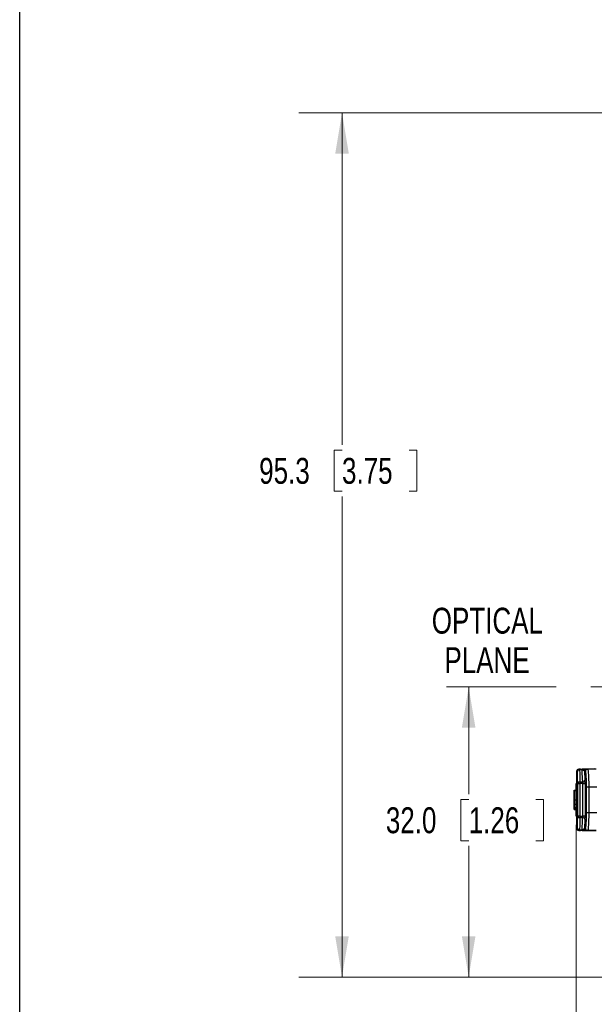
# Model space of a CAD drawing. Header units: millimetres. Extents: x 10 to 272, y 8 to 208.
# Tile 10 of 36: x 10 to 52, y 77 to 150. Entities that reach past the tile are written whole.
import ezdxf

# ---------------------------------------------------------------- set-up
doc = ezdxf.new("R2010")
doc.units = ezdxf.units.MM
doc.linetypes.add('CENTERX2', pattern=[20.32, 12.7, -2.54, 2.54, -2.54])
doc.styles.add('SLDTEXTSTYLE0', font='TXT', dxfattribs={"width": 0.75})
doc.dimstyles.new('SLDDIMSTYLE0', dxfattribs={"dimtxt": 1.905, "dimasz": 3, "dimexe": 0, "dimexo": 0.0625, "dimgap": 0.47625, "dimtad": 0, "dimtih": 1, "dimtoh": 1, "dimdec": 1, "dimlfac": 1.5, "dimrnd": 1e-09, "dimzin": 4, "dimdsep": 46, "dimtxsty": 'SLDTEXTSTYLE0', "dimsah": 1, "dimcen": 0.09, "dimadec": 0, "dimazin": 1, "dimtfac": 1, "dimtdec": 1, "dimtofl": 0, "dimtmove": 0, "dimatfit": 3, "dimfxl": 1, "dimfrac": 2, "dimtolj": 1, "dimtzin": 12, "dimarcsym": 0})
doc.dimstyles.new('SLDDIMSTYLE2', dxfattribs={"dimtxt": 1.905, "dimasz": 3, "dimexe": 0, "dimexo": 0.0625, "dimgap": 0.47625, "dimtad": 0, "dimtih": 1, "dimtoh": 1, "dimdec": 1, "dimlfac": 1.5, "dimrnd": 1e-09, "dimzin": 12, "dimdsep": 46, "dimtxsty": 'SLDTEXTSTYLE0', "dimsah": 1, "dimcen": 0.09, "dimadec": 0, "dimazin": 3, "dimtfac": 1, "dimtdec": 1, "dimtofl": 0, "dimtmove": 0, "dimatfit": 3, "dimfxl": 1, "dimfrac": 2, "dimtolj": 1, "dimtzin": 12, "dimarcsym": 0})

# ---------------------------------------------------------------- blocks, each defined once
blk = doc.blocks.new('_D')
at = {"color": 7, "linetype": 'Continuous', "lineweight": 18}
for p, q in [((43.089, 100.535), (43.089, 92.641)), ((43.089, 92.254), (42.509, 92.254)), ((42.509, 92.254), (42.509, 89.23)), ((48.016, 92.254), (48.596, 92.254)), ((48.596, 92.254), (48.596, 89.23)), ((42.509, 89.23), (43.089, 89.23)), ((48.596, 89.23), (48.016, 89.23)), ((43.089, 79.202), (43.089, 88.843)), ((55.675, 79.202), (39.914, 79.202))]:
    blk.add_line(p, q, dxfattribs=at)
for points in [[(43.089, 100.535), (42.589, 97.535), (43.589, 97.535)], [(43.089, 79.202), (43.589, 82.202), (42.589, 82.202)]]:
    blk.add_solid(points, dxfattribs=at)
at = {"color": 7, "linetype": 'Continuous', "lineweight": 18, "char_height": 1.905, "attachment_point": 1, "style": 'SLDTEXTSTYLE0'}
for s, insert in [('32.0', (37.002, 91.686)), ('1.26', (43.089, 91.686))]:
    blk.add_mtext(s, dxfattribs=dict(at, insert=insert))
blk = doc.blocks.new('_D_2')
at = {"color": 7, "linetype": 'Continuous', "lineweight": 18}
for p, q in [((54.086, 142.735), (30.604, 142.735)), ((33.779, 142.735), (33.779, 118.328)), ((33.779, 117.941), (33.198, 117.941)), ((33.198, 117.941), (33.198, 114.917)), ((38.705, 117.941), (39.286, 117.941)), ((39.286, 117.941), (39.286, 114.917)), ((33.198, 114.917), (33.779, 114.917)), ((33.779, 79.202), (33.779, 114.53)), ((39.286, 114.917), (38.705, 114.917)), ((55.675, 79.202), (30.604, 79.202))]:
    blk.add_line(p, q, dxfattribs=at)
for points in [[(33.779, 142.735), (33.279, 139.735), (34.279, 139.735)], [(33.779, 79.202), (34.279, 82.202), (33.279, 82.202)]]:
    blk.add_solid(points, dxfattribs=at)
at = {"color": 7, "linetype": 'Continuous', "lineweight": 18, "char_height": 1.905, "attachment_point": 1, "style": 'SLDTEXTSTYLE0'}
for s, insert in [('95.3', (27.691, 117.372)), ('3.75', (33.779, 117.372))]:
    blk.add_mtext(s, dxfattribs=dict(at, insert=insert))
blk = doc.blocks.new('_D_4')
at = {"color": 7, "linetype": 'Continuous', "lineweight": 18}
for p, q in [((111.092, 91.432), (111.092, 65.604)), ((50.995, 90.407), (50.995, 65.604)), ((80.49, 70.291), (79.91, 70.291)), ((79.91, 70.291), (79.91, 67.267)), ((85.417, 70.291), (85.997, 70.291)), ((85.997, 70.291), (85.997, 67.267)), ((50.995, 68.779), (74.016, 68.779)), ((111.092, 68.779), (86.964, 68.779)), ((79.91, 67.267), (80.49, 67.267)), ((85.997, 67.267), (85.417, 67.267))]:
    blk.add_line(p, q, dxfattribs=at)
for points in [[(50.995, 68.779), (53.995, 68.279), (53.995, 69.279)], [(111.092, 68.779), (108.092, 69.279), (108.092, 68.279)]]:
    blk.add_solid(points, dxfattribs=at)
at = {"color": 7, "linetype": 'Continuous', "lineweight": 18, "char_height": 1.905, "attachment_point": 1, "style": 'SLDTEXTSTYLE0'}
for s, insert in [('90.1', (74.403, 69.723)), ('3.55', (80.49, 69.723))]:
    blk.add_mtext(s, dxfattribs=dict(at, insert=insert))
blk = doc.blocks.new('SW_NOTE_6')
at = {"color": 0, "linetype": 'Continuous', "lineweight": 0, "char_height": 1.905, "attachment_point": 2, "style": 'SLDTEXTSTYLE0'}
for s, insert in [('OPTICAL', (5.149, 2.456)), ('PLANE', (5.123, -0.449))]:
    blk.add_mtext(s, dxfattribs=dict(at, insert=insert))

msp = doc.modelspace()

# ---------------------------------------------------------------- linework, layer by layer
at = {"color": 7, "linetype": 'Continuous', "lineweight": 25}
for p, q in [((10.088, 7.692), (10.088, 207.692)), ((51.305, 94.484), (51.183, 94.482)), ((52.306, 94.502), (51.595, 94.49)), ((51.837, 94.491), (52.468, 94.502)), ((51.002, 93.394), (51.003, 93.428)), ((51.107, 91.04), (51.107, 93.43)), ((51.107, 93.43), (51.271, 93.43)), ((51.271, 93.548), (51.474, 93.55)), ((51.271, 93.43), (51.271, 91.04)), ((51.48, 93.432), (51.643, 93.432)), ((51.48, 91.039), (51.48, 93.432)), ((51.643, 93.432), (51.643, 91.039)), ((50.846, 92.674), (50.849, 92.674)), ((50.849, 91.644), (50.849, 92.826)), ((50.852, 92.702), (50.854, 92.702)), ((50.852, 92.702), (50.852, 91.769)), ((50.855, 92.926), (50.989, 92.935)), ((50.966, 93.33), (50.966, 92.953)), ((51.915, 93.159), (51.752, 93.159)), ((51.752, 91.311), (51.752, 93.159)), ((51.915, 93.159), (51.915, 91.311)), ((50.832, 92.36), (50.832, 91.729)), ((50.839, 92.005), (50.839, 92.005)), ((50.84, 92.495), (50.849, 92.495)), ((50.844, 92.538), (50.849, 92.537)), ((50.844, 92.537), (50.849, 92.537)), ((50.849, 92.541), (50.845, 92.542)), ((50.847, 91.947), (50.849, 91.947)), ((50.865, 92.222), (50.998, 92.222)), ((50.833, 91.517), (50.966, 91.517)), ((50.852, 91.769), (50.855, 91.769)), ((50.966, 91.518), (50.966, 91.14)), ((51.752, 91.311), (51.915, 91.311)), ((50.999, 91.14), (51, 91.12)), ((51.055, 91.017), (51.041, 91.031)), ((51.271, 91.04), (51.107, 91.04)), ((51.474, 90.921), (51.271, 90.922)), ((51.643, 91.039), (51.48, 91.039)), ((51.591, 89.981), (52.306, 89.969)), ((52.468, 89.969), (51.837, 89.98))]:
    msp.add_line(p, q, dxfattribs=at)
at = {"color": 7, "linetype": 'CENTERX2', "lineweight": 18}
msp.add_line((69.844, 100.535), (41.459, 100.535), dxfattribs=at)
at = {"color": 7, "linetype": 'Continuous', "lineweight": 25, "flags": 128}
for points in [[(51.243, 94.482), (51.264, 94.482), (51.424, 94.485)], [(51.424, 94.436), (51.264, 94.433), (51.243, 94.433)], [(51.036, 93.466), (51.04, 93.469), (51.042, 93.47)], [(51.48, 93.432), (51.374, 93.431), (51.271, 93.43)], [(50.841, 92.944), (50.886, 92.947), (50.93, 92.95), (50.975, 92.953)], [(50.984, 92.935), (50.934, 92.932), (50.85, 92.926)], [(50.859, 92.9), (50.926, 92.904), (50.992, 92.909)], [(52.519, 93.17), (52.164, 93.164), (51.915, 93.159)], [(50.838, 92.001), (50.839, 92.005), (50.839, 92.005)], [(50.845, 92.542), (50.844, 92.538), (50.844, 92.538)], [(50.842, 91.527), (50.886, 91.524), (50.975, 91.517)], [(50.85, 91.545), (50.9, 91.541), (50.984, 91.535)], [(50.856, 91.545), (50.877, 91.543), (50.899, 91.542), (50.921, 91.54), (50.943, 91.539), (50.966, 91.537), (50.989, 91.535)], [(50.859, 91.574), (50.926, 91.569), (50.992, 91.565)], [(50.862, 91.683), (50.905, 91.681), (50.95, 91.679), (50.995, 91.677)], [(50.864, 91.927), (50.906, 91.926), (50.952, 91.925), (50.998, 91.924)], [(51.915, 91.311), (52.164, 91.307), (52.519, 91.301)], [(51.271, 91.04), (51.374, 91.039), (51.48, 91.039)], [(51.183, 89.989), (51.246, 89.988), (51.305, 89.987)], [(51.243, 90.038), (51.397, 90.035), (51.424, 90.035)], [(51.424, 89.986), (51.397, 89.986), (51.243, 89.989)]]:
    msp.add_lwpolyline(points, dxfattribs=at)
at = {"color": 7, "linetype": 'Continuous', "lineweight": 25}
for centre, radius, start, end in [((51.186, 94.315), 0.167, 91.00612, 180.00605), ((51.246, 94.315), 0.167, 91.01251, 180.01227), ((51.228, 94.282), 0.152, 84.06131, 167.40067), ((52.245, 94.457), 1.001, 178.60142, 181.39858), ((52.425, 94.46), 1.001, 178.6014, 181.3986), ((51.766, 94.324), 0.167, 91.04433, 180.0448), ((51.84, 94.324), 0.166, 91.05924, 180.05861), ((51.132, 93.33), 0.167, 142.34833, 180.14744), ((51.255, 93.397), 0.152, 84.21563, 167.24868), ((58.435, 93.489), 7.165, 179.52918, 180.47082), ((51.486, 93.705), 0.156, 265.48561, 346.04743), ((51.132, 91.14), 0.167, 180.07882, 217.92871), ((51.255, 91.074), 0.152, 192.75074, 275.78495), ((58.435, 90.981), 7.165, 179.52918, 180.47082), ((51.486, 90.766), 0.156, 13.95257, 94.51439), ((51.186, 90.156), 0.167, 179.99438, 268.99388), ((51.228, 90.189), 0.152, 192.59956, 275.93789), ((51.246, 90.156), 0.167, 179.98773, 268.98749), ((52.245, 90.013), 1.001, 178.60139, 181.39861), ((52.425, 90.01), 1.002, 178.60151, 181.39849), ((51.766, 90.147), 0.167, 179.9552, 268.95567), ((51.84, 90.146), 0.166, 179.94139, 268.94076)]:
    msp.add_arc(centre, radius, start, end, dxfattribs=at)
for points, knots in [([(51.019, 94.315), (51.017, 94.192), (51.015, 94.069), (51.012, 93.946), (51.01, 93.808), (51.007, 93.669), (51.005, 93.531), (51.004, 93.497), (51.004, 93.462), (51.003, 93.428)], [0, 0, 0, 0, 0.000782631, 0.000782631, 0.000782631, 0.001663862, 0.001663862, 0.001663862, 0.001882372, 0.001882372, 0.001882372, 0.001882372]), ([(51.08, 94.315), (51.068, 94.315), (51.057, 94.315), (51.047, 94.315), (51.037, 94.315), (51.028, 94.315), (51.019, 94.315)], [0, 0, 0, 0, 0.001848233, 0.001848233, 0.001848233, 0.003684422, 0.003684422, 0.003684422, 0.003684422]), ([(51.107, 93.43), (51.105, 93.501), (51.102, 93.572), (51.1, 93.643), (51.098, 93.729), (51.095, 93.815), (51.092, 93.9), (51.09, 93.986), (51.087, 94.072), (51.084, 94.158), (51.083, 94.21), (51.081, 94.263), (51.08, 94.315)], [0, 0, 0, 0, 0.000450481, 0.000450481, 0.000450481, 0.000997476, 0.000997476, 0.000997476, 0.001544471, 0.001544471, 0.001544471, 0.001876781, 0.001876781, 0.001876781, 0.001876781]), ([(51.183, 94.482), (51.191, 94.482), (51.2, 94.482), (51.21, 94.482), (51.22, 94.482), (51.231, 94.482), (51.243, 94.482)], [0, 0, 0, 0, 0.001835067, 0.001835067, 0.001835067, 0.003682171, 0.003682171, 0.003682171, 0.003682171]), ([(51.243, 94.433), (51.245, 94.38), (51.247, 94.328), (51.248, 94.276), (51.251, 94.19), (51.253, 94.104), (51.256, 94.018), (51.259, 93.932), (51.261, 93.846), (51.264, 93.76), (51.266, 93.69), (51.268, 93.619), (51.271, 93.548)], [0, 0, 0, 0, 0.00033221, 0.00033221, 0.00033221, 0.00087904, 0.00087904, 0.00087904, 0.00142587, 0.00142587, 0.00142587, 0.001876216, 0.001876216, 0.001876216, 0.001876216]), ([(51.305, 94.484), (51.358, 94.485), (51.41, 94.485), (51.496, 94.487), (51.53, 94.488), (51.582, 94.489), (51.601, 94.489), (51.624, 94.489), (51.629, 94.489), (51.628, 94.489)], [0, 0, 0, 0, 0.25, 0.25, 0.5, 0.5, 0.75, 0.75, 1, 1, 1, 1]), ([(51.763, 94.49), (51.758, 94.49), (51.73, 94.49), (51.645, 94.488), (51.61, 94.488), (51.525, 94.486), (51.476, 94.486), (51.424, 94.485)], [0, 0, 0, 0, 0.5, 0.5, 0.75, 0.75, 1, 1, 1, 1]), ([(51.474, 93.55), (51.471, 93.602), (51.468, 93.655), (51.465, 93.708), (51.46, 93.794), (51.455, 93.88), (51.45, 93.966), (51.445, 94.052), (51.44, 94.138), (51.435, 94.223), (51.431, 94.294), (51.428, 94.365), (51.424, 94.436)], [0, 0, 0, 0, 0.000336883, 0.000336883, 0.000336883, 0.000883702, 0.000883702, 0.000883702, 0.001430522, 0.001430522, 0.001430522, 0.001881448, 0.001881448, 0.001881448, 0.001881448]), ([(51.424, 94.436), (51.442, 94.436), (51.459, 94.434), (51.488, 94.427), (51.5, 94.423), (51.532, 94.41), (51.548, 94.4), (51.584, 94.368), (51.596, 94.346), (51.6, 94.324)], [0, 0, 0, 0, 0.125, 0.125, 0.25, 0.25, 0.5, 0.5, 1, 1, 1, 1]), ([(51.595, 94.489), (51.591, 94.489), (51.575, 94.489), (51.605, 94.489), (51.628, 94.489)], [0, 0, 0, 0, 0.236023, 1, 1, 1, 1]), ([(51.6, 94.324), (51.604, 94.244), (51.609, 94.164), (51.613, 94.084), (51.618, 93.998), (51.623, 93.912), (51.628, 93.826), (51.631, 93.773), (51.634, 93.72), (51.638, 93.667)], [0, 0, 0, 0, 0.000509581, 0.000509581, 0.000509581, 0.001056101, 0.001056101, 0.001056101, 0.001392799, 0.001392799, 0.001392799, 0.001392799]), ([(51.752, 93.159), (51.752, 93.313), (51.75, 93.467), (51.742, 93.747), (51.735, 93.877), (51.724, 94.038), (51.72, 94.087), (51.711, 94.171), (51.707, 94.207), (51.698, 94.265), (51.693, 94.287), (51.683, 94.317), (51.678, 94.324), (51.673, 94.324)], [0, 0, 0, 0, 0.25, 0.25, 0.5, 0.5, 0.625, 0.625, 0.75, 0.75, 0.875, 0.875, 1, 1, 1, 1]), ([(51.837, 94.491), (51.841, 94.491), (51.846, 94.482), (51.855, 94.449), (51.86, 94.423), (51.869, 94.357), (51.874, 94.316), (51.882, 94.22), (51.886, 94.163), (51.898, 93.979), (51.904, 93.831), (51.913, 93.51), (51.915, 93.335), (51.915, 93.159)], [0, 0, 0, 0, 0.125, 0.125, 0.25, 0.25, 0.375, 0.375, 0.5, 0.5, 0.75, 0.75, 1, 1, 1, 1]), ([(52.325, 94.502), (52.317, 94.502), (52.279, 94.502), (52.385, 94.502), (52.468, 94.502)], [0, 0, 0, 0, 0.2169005, 1, 1, 1, 1]), ([(50.999, 93.33), (50.999, 93.33), (51, 93.331), (51.001, 93.343), (51.002, 93.38), (51.002, 93.394)], [0, 0, 0, 0, 0.092155, 0.651776, 1, 1, 1, 1]), ([(51.002, 93.394), (51.002, 93.379), (51.001, 93.356), (51.001, 93.352), (51.001, 93.351)], [0, 0, 0, 0, 0.647104, 1, 1, 1, 1]), ([(51.045, 93.477), (51.047, 93.468), (51.049, 93.452), (51.052, 93.404), (51.054, 93.372), (51.058, 93.295), (51.06, 93.249), (51.063, 93.145), (51.065, 93.086), (51.069, 92.897), (51.071, 92.749), (51.074, 92.437), (51.074, 92.271), (51.074, 92.028), (51.073, 91.946), (51.072, 91.79), (51.071, 91.715), (51.069, 91.571), (51.068, 91.503), (51.065, 91.377), (51.063, 91.32), (51.058, 91.164), (51.054, 91.087), (51.048, 91.016), (51.046, 91.001), (51.042, 90.985), (51.04, 90.986), (51.037, 91.002), (51.035, 91.019), (51.031, 91.067), (51.03, 91.098), (51.027, 91.176), (51.025, 91.222), (51.022, 91.326), (51.021, 91.384), (51.019, 91.512), (51.018, 91.58), (51.017, 91.723), (51.016, 91.8), (51.015, 91.957), (51.015, 92.037), (51.015, 92.199), (51.015, 92.282), (51.015, 92.525), (51.016, 92.685), (51.019, 92.971), (51.021, 93.1), (51.025, 93.254), (51.027, 93.3), (51.03, 93.377), (51.032, 93.407), (51.035, 93.454), (51.037, 93.47), (51.041, 93.485), (51.043, 93.485), (51.045, 93.477)], [0, 0, 0, 0, 0.03125, 0.03125, 0.0625, 0.0625, 0.09375, 0.09375, 0.125, 0.125, 0.1875, 0.1875, 0.25, 0.25, 0.28125, 0.28125, 0.3125, 0.3125, 0.34375, 0.34375, 0.375, 0.375, 0.4375, 0.4375, 0.46875, 0.46875, 0.5, 0.5, 0.53125, 0.53125, 0.5625, 0.5625, 0.59375, 0.59375, 0.625, 0.625, 0.65625, 0.65625, 0.6875, 0.6875, 0.71875, 0.71875, 0.75, 0.75, 0.8125, 0.8125, 0.875, 0.875, 0.90625, 0.90625, 0.9375, 0.9375, 0.96875, 0.96875, 1, 1, 1, 1]), ([(51.049, 93.437), (51.049, 93.436), (51.049, 93.434), (51.055, 93.369), (51.06, 93.243), (51.067, 93.026), (51.071, 92.747), (51.074, 92.429), (51.074, 92.097), (51.072, 91.775), (51.068, 91.486), (51.061, 91.248), (51.055, 91.102), (51.048, 91.03), (51.049, 91.033), (51.049, 91.034)], [0, 0, 0, 0, 0.034712, 0.086609, 0.169961, 0.259984, 0.352527, 0.445413, 0.538679, 0.631454, 0.724358, 0.817054, 0.909361, 0.977104, 1, 1, 1, 1]), ([(51.132, 93.497), (51.132, 93.497), (51.132, 93.497), (51.151, 93.497), (51.163, 93.497)], [0, 0, 0, 0, 0.396991, 1, 1, 1, 1]), ([(50.838, 92.566), (50.838, 92.595), (50.838, 92.624), (50.838, 92.68), (50.838, 92.707), (50.838, 92.784), (50.839, 92.828), (50.839, 92.892), (50.84, 92.913), (50.84, 92.939), (50.841, 92.943), (50.841, 92.944)], [0, 0, 0, 0, 0.125, 0.125, 0.25, 0.25, 0.5, 0.5, 0.75, 0.75, 1, 1, 1, 1]), ([(50.841, 92.729), (50.841, 92.729), (50.841, 92.726), (50.84, 92.711), (50.84, 92.697), (50.84, 92.678)], [0, 0, 0, 0, 0.5, 0.5, 1, 1, 1, 1]), ([(50.84, 92.678), (50.84, 92.667), (50.84, 92.654), (50.84, 92.622), (50.84, 92.604), (50.84, 92.585)], [0, 0, 0, 0, 0.5, 0.5, 1, 1, 1, 1]), ([(50.841, 92.944), (50.842, 92.943), (50.842, 92.941), (50.843, 92.925), (50.844, 92.911), (50.844, 92.869), (50.845, 92.839), (50.845, 92.766), (50.846, 92.721), (50.846, 92.674)], [0, 0, 0, 0, 0.25, 0.25, 0.5, 0.5, 0.75, 0.75, 1, 1, 1, 1]), ([(50.843, 92.6), (50.843, 92.645), (50.843, 92.684), (50.842, 92.724), (50.842, 92.728), (50.841, 92.729)], [0, 0, 0, 0, 0.5, 0.5, 1, 1, 1, 1]), ([(50.845, 92.542), (50.845, 92.542), (50.845, 92.545), (50.845, 92.55), (50.845, 92.554), (50.846, 92.56), (50.846, 92.568), (50.846, 92.575), (50.846, 92.584), (50.846, 92.594), (50.846, 92.604), (50.846, 92.615), (50.846, 92.626), (50.846, 92.637), (50.846, 92.648), (50.846, 92.659), (50.846, 92.664), (50.846, 92.669), (50.846, 92.674)], [0, 0, 0, 0, 0.0000504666, 0.0000504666, 0.0000504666, 0.0001009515, 0.0001009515, 0.0001009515, 0.0001511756, 0.0001511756, 0.0001511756, 0.0002011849, 0.0002011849, 0.0002011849, 0.0002512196, 0.0002512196, 0.0002512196, 0.000273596, 0.000273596, 0.000273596, 0.000273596]), ([(50.85, 92.926), (50.85, 92.926), (50.85, 92.924), (50.85, 92.92), (50.85, 92.917), (50.85, 92.911), (50.85, 92.904), (50.85, 92.897), (50.85, 92.889), (50.85, 92.879), (50.849, 92.87), (50.849, 92.859), (50.849, 92.848), (50.849, 92.841), (50.849, 92.834), (50.849, 92.826)], [0, 0, 0, 0, 0.0000502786, 0.0000502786, 0.0000502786, 0.0001005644, 0.0001005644, 0.0001005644, 0.0001507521, 0.0001507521, 0.0001507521, 0.0002009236, 0.0002009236, 0.0002009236, 0.0002338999, 0.0002338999, 0.0002338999, 0.0002338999]), ([(50.85, 92.926), (50.851, 92.926), (50.851, 92.926), (50.851, 92.926), (50.852, 92.926), (50.853, 92.926), (50.853, 92.926), (50.854, 92.926), (50.855, 92.926), (50.855, 92.926)], [0.0001496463, 0.0001496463, 0.0001496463, 0.0001496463, 0.0002661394, 0.0002661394, 0.0002661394, 0.0005112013, 0.0005112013, 0.0005112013, 0.0007562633, 0.0007562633, 0.0007562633, 0.0007562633]), ([(50.854, 92.702), (50.855, 92.702), (50.855, 92.701), (50.856, 92.7), (50.856, 92.7), (50.856, 92.7), (50.856, 92.7), (50.856, 92.699), (50.856, 92.699), (50.856, 92.699), (50.856, 92.699), (50.856, 92.698), (50.856, 92.698), (50.856, 92.697), (50.856, 92.697), (50.856, 92.697), (50.856, 92.697), (50.857, 92.694), (50.857, 92.692), (50.857, 92.688)], [0, 0, 0, 0, 0.5, 0.5, 0.515625, 0.515625, 0.53125, 0.53125, 0.5625, 0.5625, 0.625, 0.625, 0.6875, 0.6875, 0.71875, 0.71875, 0.75, 0.75, 1, 1, 1, 1]), ([(50.855, 92.926), (50.856, 92.926), (50.856, 92.926), (50.857, 92.924), (50.857, 92.923), (50.857, 92.92), (50.858, 92.917), (50.858, 92.913), (50.859, 92.907), (50.859, 92.9)], [0, 0, 0, 0, 0.0001313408, 0.0001313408, 0.0001313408, 0.0002633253, 0.0002633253, 0.0002633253, 0.0003968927, 0.0003968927, 0.0003968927, 0.0003968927]), ([(50.857, 92.688), (50.857, 92.685), (50.858, 92.682), (50.858, 92.679), (50.858, 92.679), (50.858, 92.678), (50.858, 92.677), (50.858, 92.676), (50.858, 92.675), (50.858, 92.672), (50.858, 92.669), (50.858, 92.662), (50.858, 92.657), (50.859, 92.644), (50.859, 92.637), (50.859, 92.626), (50.859, 92.623), (50.859, 92.615), (50.859, 92.611), (50.859, 92.599), (50.86, 92.59), (50.86, 92.561), (50.86, 92.539), (50.86, 92.509), (50.86, 92.504), (50.86, 92.492), (50.86, 92.487), (50.86, 92.47), (50.86, 92.458), (50.861, 92.442), (50.861, 92.437), (50.861, 92.426), (50.861, 92.42), (50.861, 92.403), (50.861, 92.39), (50.861, 92.375), (50.861, 92.375), (50.861, 92.372), (50.861, 92.371), (50.861, 92.368), (50.861, 92.365), (50.861, 92.358), (50.861, 92.353), (50.861, 92.337), (50.861, 92.326), (50.861, 92.29), (50.861, 92.264), (50.861, 92.235)], [0, 0, 0, 0, 0.0625, 0.0625, 0.070312, 0.070312, 0.078125, 0.078125, 0.09375, 0.09375, 0.125, 0.125, 0.1875, 0.1875, 0.25, 0.25, 0.28125, 0.28125, 0.3125, 0.3125, 0.375, 0.375, 0.5, 0.5, 0.53125, 0.53125, 0.5625, 0.5625, 0.625, 0.625, 0.65625, 0.65625, 0.6875, 0.6875, 0.75, 0.75, 0.757812, 0.757812, 0.765625, 0.765625, 0.78125, 0.78125, 0.8125, 0.8125, 0.875, 0.875, 1, 1, 1, 1]), ([(50.859, 92.9), (50.859, 92.889), (50.86, 92.876), (50.861, 92.843), (50.861, 92.822), (50.862, 92.75), (50.863, 92.692), (50.864, 92.567), (50.864, 92.498), (50.865, 92.361), (50.865, 92.292), (50.865, 92.222)], [0, 0, 0, 0, 0.125, 0.125, 0.25, 0.25, 0.5, 0.5, 0.75, 0.75, 1, 1, 1, 1]), ([(50.999, 93.33), (50.987, 93.33), (50.968, 93.33), (50.968, 93.33), (50.969, 93.33)], [0, 0, 0, 0, 0.603009, 1, 1, 1, 1]), ([(50.989, 92.935), (50.989, 92.935), (50.99, 92.935), (50.991, 92.931), (50.992, 92.924), (50.992, 92.914), (50.992, 92.909)], [0, 0, 0, 0, 0.271129, 0.500071, 0.750091, 1, 1, 1, 1]), ([(50.992, 92.909), (50.993, 92.903), (50.993, 92.892), (50.994, 92.868), (50.994, 92.84), (50.995, 92.794), (50.996, 92.728), (50.997, 92.606), (50.998, 92.469), (50.998, 92.328), (50.998, 92.257), (50.998, 92.222)], [0, 0, 0, 0, 0.0625717, 0.1251293, 0.1875406, 0.2502443, 0.3756758, 0.5002212, 0.7497128, 0.8748437, 1, 1, 1, 1]), ([(50.832, 92.36), (50.832, 92.385), (50.832, 92.437), (50.833, 92.499), (50.833, 92.561), (50.833, 92.57), (50.833, 92.576)], [0, 0, 0, 0, 0.185655, 0.384748, 0.593509, 1, 1, 1, 1]), ([(50.833, 92.576), (50.833, 92.576), (50.833, 92.576), (50.833, 92.575), (50.833, 92.575), (50.833, 92.575), (50.833, 92.575), (50.833, 92.575), (50.833, 92.575), (50.833, 92.573), (50.833, 92.571), (50.833, 92.562), (50.833, 92.553), (50.833, 92.529), (50.833, 92.513), (50.834, 92.475), (50.834, 92.452), (50.834, 92.401), (50.834, 92.374), (50.834, 92.331), (50.834, 92.316), (50.834, 92.293), (50.834, 92.285), (50.834, 92.269), (50.834, 92.261), (50.834, 92.238), (50.834, 92.223), (50.834, 92.189), (50.834, 92.171), (50.834, 92.144), (50.834, 92.135), (50.834, 92.122), (50.834, 92.118), (50.834, 92.112), (50.834, 92.11), (50.834, 92.106), (50.834, 92.103), (50.834, 92.09), (50.834, 92.073), (50.834, 92.05)], [0, 0, 0, 0, 0.03125, 0.03125, 0.046875, 0.046875, 0.054688, 0.054688, 0.0625, 0.0625, 0.125, 0.125, 0.25, 0.25, 0.375, 0.375, 0.5, 0.5, 0.625, 0.625, 0.6875, 0.6875, 0.71875, 0.71875, 0.75, 0.75, 0.8125, 0.8125, 0.875, 0.875, 0.90625, 0.90625, 0.921875, 0.921875, 0.929688, 0.929688, 0.9375, 0.9375, 1, 1, 1, 1]), ([(50.833, 92.388), (50.833, 92.387), (50.833, 92.379), (50.833, 92.339), (50.833, 92.311), (50.833, 92.244), (50.833, 92.206), (50.833, 92.127), (50.833, 92.087), (50.833, 92.047)], [0, 0, 0, 0, 0.25, 0.25, 0.5, 0.5, 0.75, 0.75, 1, 1, 1, 1]), ([(50.833, 92.049), (50.833, 92.089), (50.833, 92.128), (50.833, 92.206), (50.833, 92.244), (50.833, 92.31), (50.833, 92.339), (50.833, 92.379), (50.833, 92.387), (50.833, 92.388)], [0, 0, 0, 0, 0.25, 0.25, 0.5, 0.5, 0.75, 0.75, 1, 1, 1, 1]), ([(50.834, 92.05), (50.834, 92.038), (50.834, 92.028), (50.834, 92.015), (50.834, 92.011), (50.834, 92.006), (50.834, 92.004), (50.834, 92.001), (50.834, 92), (50.834, 91.981), (50.834, 91.964), (50.834, 91.928), (50.834, 91.911), (50.834, 91.886), (50.834, 91.877), (50.834, 91.861), (50.834, 91.854), (50.834, 91.813), (50.834, 91.782), (50.834, 91.738), (50.834, 91.724), (50.834, 91.697), (50.834, 91.684), (50.834, 91.645), (50.834, 91.622), (50.833, 91.593), (50.833, 91.584), (50.833, 91.568), (50.833, 91.561), (50.833, 91.542), (50.833, 91.533), (50.833, 91.525), (50.833, 91.523), (50.833, 91.521), (50.833, 91.521), (50.833, 91.52), (50.833, 91.52), (50.833, 91.52), (50.833, 91.519), (50.833, 91.518), (50.833, 91.518), (50.833, 91.517)], [0, 0, 0, 0, 0.03125, 0.03125, 0.046875, 0.046875, 0.054688, 0.054688, 0.0625, 0.0625, 0.125, 0.125, 0.1875, 0.1875, 0.21875, 0.21875, 0.25, 0.25, 0.375, 0.375, 0.4375, 0.4375, 0.5, 0.5, 0.625, 0.625, 0.6875, 0.6875, 0.75, 0.75, 0.875, 0.875, 0.90625, 0.90625, 0.921875, 0.921875, 0.929688, 0.929688, 0.9375, 0.9375, 1, 1, 1, 1]), ([(50.833, 91.705), (50.833, 91.706), (50.833, 91.708), (50.833, 91.717), (50.833, 91.725), (50.833, 91.755), (50.833, 91.784), (50.833, 91.851), (50.833, 91.889), (50.833, 91.968), (50.833, 92.008), (50.833, 92.049)], [0, 0, 0, 0, 0.125, 0.125, 0.25, 0.25, 0.5, 0.5, 0.75, 0.75, 1, 1, 1, 1]), ([(50.833, 92.047), (50.833, 92.007), (50.833, 91.967), (50.833, 91.889), (50.833, 91.851), (50.833, 91.784), (50.833, 91.755), (50.833, 91.715), (50.833, 91.707), (50.833, 91.705)], [0, 0, 0, 0, 0.25, 0.25, 0.5, 0.5, 0.75, 0.75, 1, 1, 1, 1]), ([(50.839, 92.294), (50.839, 92.312), (50.838, 92.33), (50.838, 92.37), (50.838, 92.392), (50.838, 92.463), (50.838, 92.515), (50.838, 92.566)], [0, 0, 0, 0, 0.25, 0.25, 0.5, 0.5, 1, 1, 1, 1]), ([(50.838, 92.001), (50.838, 92), (50.838, 91.997), (50.838, 91.993), (50.838, 91.989), (50.838, 91.982), (50.838, 91.975), (50.838, 91.967), (50.838, 91.958), (50.838, 91.948), (50.838, 91.939), (50.838, 91.928), (50.838, 91.917), (50.838, 91.906), (50.838, 91.894), (50.838, 91.883), (50.838, 91.879), (50.838, 91.876), (50.838, 91.872)], [0, 0, 0, 0, 0.0000503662, 0.0000503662, 0.0000503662, 0.0001007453, 0.0001007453, 0.0001007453, 0.0001509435, 0.0001509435, 0.0001509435, 0.0002010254, 0.0002010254, 0.0002010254, 0.0002511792, 0.0002511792, 0.0002511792, 0.0002686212, 0.0002686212, 0.0002686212, 0.0002686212]), ([(50.841, 92.159), (50.841, 92.173), (50.84, 92.189), (50.839, 92.231), (50.839, 92.258), (50.839, 92.294)], [0, 0, 0, 0, 0.5, 0.5, 1, 1, 1, 1]), ([(50.839, 91.939), (50.839, 91.949), (50.839, 91.959), (50.839, 91.968), (50.839, 91.977), (50.839, 91.984), (50.839, 91.99), (50.839, 91.996), (50.839, 92), (50.839, 92.003), (50.839, 92.005), (50.839, 92.005), (50.839, 92.005)], [0, 0, 0, 0, 0.0000502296, 0.0000502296, 0.0000502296, 0.0001004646, 0.0001004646, 0.0001004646, 0.000150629, 0.000150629, 0.000150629, 0.0001925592, 0.0001925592, 0.0001925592, 0.0001925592]), ([(50.839, 91.939), (50.839, 91.908), (50.84, 91.879), (50.84, 91.827), (50.84, 91.804), (50.84, 91.771), (50.841, 91.758), (50.841, 91.744), (50.841, 91.742), (50.842, 91.741)], [0, 0, 0, 0, 0.25, 0.25, 0.5, 0.5, 0.75, 0.75, 1, 1, 1, 1]), ([(50.84, 92.585), (50.84, 92.568), (50.84, 92.551), (50.84, 92.519), (50.84, 92.507), (50.84, 92.495)], [0, 0, 0, 0, 0.5, 0.5, 1, 1, 1, 1]), ([(50.84, 92.495), (50.84, 92.469), (50.84, 92.454), (50.841, 92.427), (50.841, 92.416), (50.842, 92.385), (50.843, 92.365), (50.844, 92.319), (50.845, 92.301), (50.845, 92.253), (50.846, 92.223), (50.846, 92.155), (50.846, 92.115), (50.847, 92.033), (50.847, 91.99), (50.847, 91.947)], [0, 0, 0, 0, 0.125, 0.125, 0.25, 0.25, 0.5, 0.5, 0.625, 0.625, 0.75, 0.75, 0.875, 0.875, 1, 1, 1, 1]), ([(50.843, 92.098), (50.843, 92.103), (50.843, 92.107), (50.843, 92.111), (50.842, 92.118), (50.842, 92.126), (50.842, 92.133), (50.842, 92.142), (50.841, 92.151), (50.841, 92.159)], [0, 0, 0, 0, 0.0000648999, 0.0000648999, 0.0000648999, 0.0001946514, 0.0001946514, 0.0001946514, 0.0003541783, 0.0003541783, 0.0003541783, 0.0003541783]), ([(50.847, 91.947), (50.847, 91.914), (50.847, 91.882), (50.846, 91.819), (50.846, 91.788), (50.846, 91.703), (50.845, 91.652), (50.844, 91.58), (50.844, 91.558), (50.843, 91.531), (50.842, 91.527), (50.842, 91.527)], [0, 0, 0, 0, 0.125, 0.125, 0.25, 0.25, 0.5, 0.5, 0.75, 0.75, 1, 1, 1, 1]), ([(50.842, 91.741), (50.842, 91.742), (50.842, 91.744), (50.843, 91.756), (50.843, 91.767), (50.844, 91.8), (50.844, 91.823), (50.844, 91.878), (50.844, 91.911), (50.844, 91.944)], [0, 0, 0, 0, 0.25, 0.25, 0.5, 0.5, 0.75, 0.75, 1, 1, 1, 1]), ([(50.843, 92.6), (50.844, 92.59), (50.844, 92.58), (50.844, 92.571), (50.844, 92.563), (50.844, 92.556), (50.844, 92.55), (50.844, 92.545), (50.844, 92.541), (50.844, 92.539), (50.844, 92.538), (50.844, 92.537), (50.844, 92.538)], [0, 0, 0, 0, 0.0000503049, 0.0000503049, 0.0000503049, 0.0001006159, 0.0001006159, 0.0001006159, 0.0001508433, 0.0001508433, 0.0001508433, 0.0001869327, 0.0001869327, 0.0001869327, 0.0001869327]), ([(50.844, 91.944), (50.844, 91.962), (50.844, 91.981), (50.844, 92.016), (50.844, 92.031), (50.844, 92.07), (50.843, 92.085), (50.843, 92.098)], [0, 0, 0, 0, 0.25, 0.25, 0.5, 0.5, 1, 1, 1, 1]), ([(50.861, 92.235), (50.861, 92.177), (50.861, 92.131), (50.861, 92.095), (50.861, 92.093), (50.861, 92.09), (50.861, 92.088), (50.861, 92.083), (50.861, 92.08), (50.861, 92.071), (50.861, 92.065), (50.861, 92.048), (50.861, 92.037), (50.861, 92.026), (50.861, 92.022), (50.861, 92.016), (50.861, 92.014), (50.86, 92.005), (50.86, 91.999), (50.86, 91.983), (50.86, 91.972), (50.86, 91.959), (50.86, 91.955), (50.86, 91.948), (50.86, 91.945), (50.86, 91.936), (50.86, 91.93), (50.86, 91.913), (50.86, 91.902), (50.86, 91.872), (50.859, 91.856), (50.859, 91.84), (50.859, 91.836), (50.859, 91.829), (50.859, 91.826), (50.859, 91.816), (50.859, 91.81), (50.858, 91.8), (50.858, 91.795), (50.858, 91.791), (50.858, 91.791), (50.858, 91.79), (50.858, 91.79), (50.858, 91.789), (50.858, 91.788), (50.858, 91.786), (50.858, 91.784), (50.858, 91.782)], [0, 0, 0, 0, 0.25, 0.25, 0.257812, 0.257812, 0.265625, 0.265625, 0.28125, 0.28125, 0.3125, 0.3125, 0.375, 0.375, 0.390625, 0.390625, 0.40625, 0.40625, 0.4375, 0.4375, 0.5, 0.5, 0.515625, 0.515625, 0.53125, 0.53125, 0.5625, 0.5625, 0.625, 0.625, 0.75, 0.75, 0.78125, 0.78125, 0.8125, 0.8125, 0.875, 0.875, 0.9375, 0.9375, 0.945312, 0.945312, 0.953125, 0.953125, 0.96875, 0.96875, 1, 1, 1, 1]), ([(50.865, 92.222), (50.865, 92.172), (50.865, 92.122), (50.864, 92.048), (50.864, 92.023), (50.864, 91.975), (50.864, 91.951), (50.864, 91.927)], [0, 0, 0, 0, 0.5, 0.5, 0.75, 0.75, 1, 1, 1, 1]), ([(50.998, 92.222), (50.998, 92.197), (50.998, 92.146), (50.998, 92.071), (50.998, 91.996), (50.998, 91.948), (50.998, 91.924)], [0, 0, 0, 0, 0.25004, 0.5000346, 0.7500072, 1, 1, 1, 1]), ([(50.833, 91.517), (50.833, 91.525), (50.833, 91.536), (50.833, 91.6), (50.832, 91.659), (50.832, 91.708), (50.832, 91.729)], [0, 0, 0, 0, 0.4235827, 0.6440446, 0.8485621, 1, 1, 1, 1]), ([(50.842, 91.527), (50.841, 91.528), (50.841, 91.531), (50.84, 91.554), (50.839, 91.573), (50.839, 91.631), (50.838, 91.67), (50.838, 91.764), (50.838, 91.817), (50.838, 91.872)], [0, 0, 0, 0, 0.25, 0.25, 0.5, 0.5, 0.75, 0.75, 1, 1, 1, 1]), ([(50.849, 91.644), (50.849, 91.633), (50.849, 91.622), (50.849, 91.611), (50.849, 91.601), (50.85, 91.591), (50.85, 91.582), (50.85, 91.573), (50.85, 91.566), (50.85, 91.56), (50.85, 91.554), (50.85, 91.549), (50.85, 91.547), (50.85, 91.545), (50.85, 91.545), (50.85, 91.545)], [0, 0, 0, 0, 0.0000503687, 0.0000503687, 0.0000503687, 0.0001007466, 0.0001007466, 0.0001007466, 0.0001509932, 0.0001509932, 0.0001509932, 0.000201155, 0.000201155, 0.000201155, 0.0002339, 0.0002339, 0.0002339, 0.0002339]), ([(50.85, 91.545), (50.851, 91.545), (50.851, 91.545), (50.851, 91.545), (50.852, 91.545), (50.853, 91.545), (50.853, 91.545), (50.854, 91.545), (50.855, 91.545), (50.856, 91.545)], [0.0001496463, 0.0001496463, 0.0001496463, 0.0001496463, 0.0002668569, 0.0002668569, 0.0002668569, 0.0005228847, 0.0005228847, 0.0005228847, 0.0007789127, 0.0007789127, 0.0007789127, 0.0007789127]), ([(50.858, 91.782), (50.857, 91.776), (50.857, 91.773), (50.856, 91.771), (50.856, 91.771), (50.856, 91.771), (50.856, 91.771), (50.856, 91.77), (50.856, 91.77), (50.856, 91.77), (50.856, 91.77), (50.856, 91.769), (50.855, 91.769), (50.855, 91.769)], [0, 0, 0, 0, 0.5, 0.5, 0.53125, 0.53125, 0.5625, 0.5625, 0.625, 0.625, 0.75, 0.75, 1, 1, 1, 1]), ([(50.862, 91.683), (50.862, 91.671), (50.861, 91.658), (50.861, 91.636), (50.861, 91.626), (50.86, 91.6), (50.859, 91.586), (50.859, 91.574)], [0, 0, 0, 0, 0.25, 0.25, 0.5, 0.5, 1, 1, 1, 1]), ([(50.864, 91.927), (50.864, 91.882), (50.863, 91.838), (50.863, 91.755), (50.862, 91.718), (50.862, 91.683)], [0, 0, 0, 0, 0.5, 0.5, 1, 1, 1, 1]), ([(50.992, 91.565), (50.992, 91.56), (50.992, 91.549), (50.991, 91.541), (50.99, 91.536), (50.989, 91.536), (50.989, 91.535)], [0, 0, 0, 0, 0.2499193, 0.4999037, 0.7196434, 1, 1, 1, 1]), ([(50.995, 91.677), (50.995, 91.664), (50.995, 91.638), (50.994, 91.609), (50.993, 91.584), (50.993, 91.571), (50.992, 91.565)], [0, 0, 0, 0, 0.250004, 0.49993, 0.749916, 1, 1, 1, 1]), ([(50.998, 91.924), (50.997, 91.901), (50.997, 91.856), (50.997, 91.791), (50.996, 91.73), (50.996, 91.694), (50.995, 91.677)], [0, 0, 0, 0, 0.250051, 0.500078, 0.750039, 1, 1, 1, 1]), ([(51.673, 90.146), (51.683, 90.146), (51.693, 90.177), (51.712, 90.293), (51.721, 90.379), (51.732, 90.54), (51.735, 90.6), (51.741, 90.727), (51.744, 90.794), (51.748, 90.935), (51.749, 91.009), (51.752, 91.158), (51.752, 91.234), (51.752, 91.311)], [0, 0, 0, 0, 0.25, 0.25, 0.5, 0.5, 0.625, 0.625, 0.75, 0.75, 0.875, 0.875, 1, 1, 1, 1]), ([(51.915, 91.311), (51.915, 91.223), (51.915, 91.137), (51.912, 90.966), (51.91, 90.882), (51.906, 90.72), (51.903, 90.644), (51.897, 90.499), (51.894, 90.431), (51.883, 90.246), (51.874, 90.147), (51.856, 90.015), (51.846, 89.98), (51.837, 89.98)], [0, 0, 0, 0, 0.125, 0.125, 0.25, 0.25, 0.375, 0.375, 0.5, 0.5, 0.75, 0.75, 1, 1, 1, 1]), ([(50.968, 91.14), (50.967, 91.14), (50.965, 91.14), (50.973, 91.14), (50.989, 91.14), (50.999, 91.14)], [0, 0, 0, 0, 0.097763, 0.404022, 1, 1, 1, 1]), ([(51.001, 91.12), (51.001, 91.12), (51.001, 91.121), (51.001, 91.116), (51.002, 91.097), (51.003, 91.066), (51.003, 91.034), (51.003, 91.027)], [0, 0, 0, 0, 0.000631, 0.147502, 0.42475, 0.866093, 1, 1, 1, 1]), ([(51.003, 91.043), (51.005, 90.921), (51.007, 90.8), (51.009, 90.679), (51.012, 90.54), (51.015, 90.402), (51.017, 90.263), (51.018, 90.227), (51.019, 90.192), (51.019, 90.156)], [0, 0, 0, 0, 0.000772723, 0.000772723, 0.000772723, 0.001653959, 0.001653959, 0.001653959, 0.001882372, 0.001882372, 0.001882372, 0.001882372]), ([(51.08, 90.156), (51.082, 90.225), (51.084, 90.294), (51.086, 90.363), (51.088, 90.449), (51.091, 90.535), (51.094, 90.621), (51.096, 90.707), (51.099, 90.793), (51.102, 90.879), (51.104, 90.932), (51.105, 90.986), (51.107, 91.04)], [0, 0, 0, 0, 0.000439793, 0.000439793, 0.000439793, 0.000986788, 0.000986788, 0.000986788, 0.001533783, 0.001533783, 0.001533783, 0.001876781, 0.001876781, 0.001876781, 0.001876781]), ([(51.271, 90.922), (51.269, 90.869), (51.267, 90.815), (51.266, 90.761), (51.263, 90.675), (51.26, 90.589), (51.257, 90.503), (51.255, 90.417), (51.252, 90.331), (51.25, 90.245), (51.248, 90.176), (51.245, 90.107), (51.243, 90.038)], [0, 0, 0, 0, 0.000342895, 0.000342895, 0.000342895, 0.000889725, 0.000889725, 0.000889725, 0.001436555, 0.001436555, 0.001436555, 0.001876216, 0.001876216, 0.001876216, 0.001876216]), ([(51.424, 90.035), (51.427, 90.091), (51.43, 90.146), (51.433, 90.202), (51.438, 90.288), (51.442, 90.374), (51.447, 90.46), (51.452, 90.546), (51.457, 90.632), (51.462, 90.717), (51.466, 90.785), (51.47, 90.853), (51.474, 90.921)], [0, 0, 0, 0, 0.000355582, 0.000355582, 0.000355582, 0.000902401, 0.000902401, 0.000902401, 0.001449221, 0.001449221, 0.001449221, 0.001881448, 0.001881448, 0.001881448, 0.001881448]), ([(51.638, 90.803), (51.633, 90.735), (51.629, 90.668), (51.626, 90.6), (51.621, 90.514), (51.616, 90.428), (51.611, 90.342), (51.607, 90.277), (51.603, 90.212), (51.6, 90.147)], [0, 0, 0, 0, 0.00043199, 0.00043199, 0.00043199, 0.00097851, 0.00097851, 0.00097851, 0.001392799, 0.001392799, 0.001392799, 0.001392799]), ([(51.019, 90.156), (51.028, 90.156), (51.037, 90.156), (51.047, 90.156), (51.057, 90.156), (51.068, 90.156), (51.08, 90.156)], [0, 0, 0, 0, 0.001836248, 0.001836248, 0.001836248, 0.003684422, 0.003684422, 0.003684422, 0.003684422]), ([(51.243, 89.989), (51.231, 89.989), (51.22, 89.989), (51.21, 89.989), (51.2, 89.989), (51.191, 89.989), (51.183, 89.989)], [0, 0, 0, 0, 0.001847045, 0.001847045, 0.001847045, 0.003682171, 0.003682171, 0.003682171, 0.003682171]), ([(51.628, 89.981), (51.63, 89.981), (51.608, 89.982), (51.53, 89.983), (51.495, 89.984), (51.41, 89.985), (51.358, 89.986), (51.305, 89.987)], [0, 0, 0, 0, 0.5, 0.5, 0.75, 0.75, 1, 1, 1, 1]), ([(51.6, 90.147), (51.596, 90.124), (51.584, 90.102), (51.548, 90.071), (51.532, 90.061), (51.5, 90.048), (51.488, 90.043), (51.459, 90.037), (51.442, 90.035), (51.424, 90.035)], [0, 0, 0, 0, 0.5, 0.5, 0.75, 0.75, 0.875, 0.875, 1, 1, 1, 1]), ([(51.424, 89.986), (51.476, 89.985), (51.526, 89.984), (51.611, 89.983), (51.646, 89.982), (51.702, 89.981), (51.723, 89.981), (51.752, 89.98), (51.76, 89.98), (51.763, 89.98)], [0, 0, 0, 0, 0.25, 0.25, 0.5, 0.5, 0.75, 0.75, 1, 1, 1, 1]), ([(51.628, 89.981), (51.615, 89.981), (51.588, 89.981), (51.59, 89.981), (51.591, 89.981)], [0, 0, 0, 0, 0.4923, 1, 1, 1, 1]), ([(52.325, 89.969), (52.317, 89.969), (52.279, 89.969), (52.385, 89.969), (52.468, 89.969)], [0, 0, 0, 0, 0.2169, 1, 1, 1, 1])]:
    msp.add_open_spline(points, degree=3, knots=knots, dxfattribs=at)
for points in [[(51.673, 94.324), (51.647, 94.324), (51.623, 94.324), (51.6, 94.324)], [(51.763, 94.49), (51.786, 94.491), (51.81, 94.491), (51.837, 94.491)], [(51.474, 93.55), (51.478, 93.519), (51.48, 93.476), (51.48, 93.432)], [(51.643, 93.432), (51.643, 93.52), (51.641, 93.605), (51.638, 93.667)], [(50.984, 92.935), (50.985, 92.935), (50.987, 92.935), (50.989, 92.935)], [(50.833, 92.567), (50.833, 92.566), (50.833, 92.565), (50.833, 92.561)], [(50.859, 91.574), (50.858, 91.55), (50.857, 91.545), (50.856, 91.545)], [(50.984, 91.535), (50.985, 91.535), (50.987, 91.535), (50.989, 91.535)], [(51.003, 91.043), (51.002, 91.105), (51.001, 91.14), (50.999, 91.14)], [(51.48, 91.039), (51.48, 90.995), (51.478, 90.952), (51.474, 90.921)], [(51.638, 90.803), (51.641, 90.866), (51.643, 90.951), (51.643, 91.039)], [(51.6, 90.147), (51.623, 90.147), (51.647, 90.146), (51.673, 90.146)], [(51.837, 89.98), (51.81, 89.98), (51.786, 89.98), (51.763, 89.98)]]:
    msp.add_open_spline(points, degree=3, dxfattribs=at)

# ---------------------------------------------------------------- block references
at = {"color": 7, "linetype": 'Continuous', "lineweight": 0}
msp.add_blockref('SW_NOTE_6', (39.315, 103.9), dxfattribs=at)

# ---------------------------------------------------------------- dimensions: what is measured, and where the dimension line sits
at = {"color": 7, "linetype": 'Continuous', "lineweight": 18}
for base, p2, dimstyle, picture, middle in [((33.779, 142.735), (55.356, 142.735), 'SLDDIMSTYLE2', '_D_2', (33.779, 116.429)), ((43.089, 100.535), (41.459, 100.535), 'SLDDIMSTYLE0', '_D', (43.089, 90.742))]:
    dim = msp.add_linear_dim(base=base, p1=(56.945, 79.202), p2=p2, angle=90, dimstyle=dimstyle, dxfattribs=at)
    dim.commit()
    dim.dimension.update_dxf_attribs({"geometry": picture, "text_midpoint": middle, "dimtype": 160})
dim = msp.add_linear_dim(base=(50.995, 68.779), p1=(111.092, 92.702), p2=(50.995, 91.677), dimstyle='SLDDIMSTYLE2', dxfattribs=at)
dim.commit()
dim.dimension.update_dxf_attribs({"geometry": '_D_4', "text_midpoint": (80.49, 68.779), "dimtype": 160})

doc.saveas('drawing.dxf')
